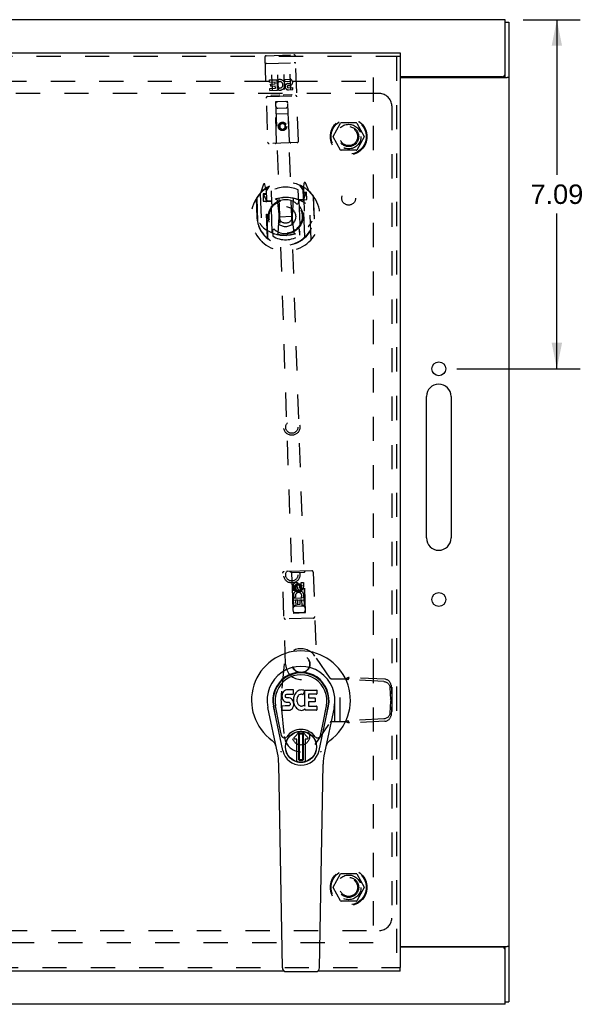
# Model space of a CAD drawing. Header units: inches. Extents: x 0 to 89.5, y 0 to 57.9.
# Tile 4 of 6: x 32.2 to 43.7, y 19.7 to 39.7. Entities that reach past the tile are written whole.
import ezdxf

# ---------------------------------------------------------------- set-up
doc = ezdxf.new("R2010")
doc.units = ezdxf.units.IN
doc.header["$LTSCALE"] = 4.921053
doc.header["$MEASUREMENT"] = 0
doc.linetypes.add('HIDDEN', pattern=[0.2, 0.1, -0.1])
doc.layers.get('0').update_dxf_attribs({"linetype": 'CONTINUOUS'})
for name, color, linetype in [('DEFAULT_2', 8, 'HIDDEN'), ('DIMENSIONS', 7, 'CONTINUOUS'), ('DOOR_ASSEMBLY', 7, 'CONTINUOUS'), ('SUBPANEL', 7, 'CONTINUOUS')]:
    doc.layers.add(name, color=color, linetype=linetype)
doc.styles.get("Standard").update_dxf_attribs({"font": 'arial.ttf'})
doc.dimstyles.new('DIMSTYLE_1', dxfattribs={"dimtxt": 0.394737, "dimasz": 0.526316, "dimexe": 0.09, "dimexo": 0.07, "dimgap": 0.0375, "dimtad": 0, "dimtih": 1, "dimtoh": 1, "dimzin": 4, "dimdsep": 46, "dimtxsty": 'Standard', "dimblk": '_FILLED', "dimblk1": '_FILLED', "dimblk2": '_FILLED', "dimcen": 0.09, "dimadec": 3, "dimazin": 1, "dimtfac": 1, "dimtdec": 3, "dimtofl": 0, "dimtmove": 0, "dimatfit": 3, "dimldrblk": '_FILLED', "dimfxl": 0, "dimtolj": 1, "dimtzin": 4, "dimarcsym": 0})

# ---------------------------------------------------------------- blocks, each defined once
blk = doc.blocks.new('_FILLED')
at = {"color": 0, "linetype": 'ByBlock'}
blk.add_solid([(0, 0), (-1, 0.2), (-1, -0.2)], dxfattribs=at)
blk = doc.blocks.new('*D1')
at = {"layer": 'DIMENSIONS', "color": 2, "linetype": 'Continuous'}
for p, q in [((42.473, 39.692), (43.631, 39.692)), ((43.157, 39.692), (43.157, 36.542)), ((43.157, 32.602), (43.157, 35.752)), ((41.128, 32.602), (43.631, 32.602))]:
    blk.add_line(p, q, dxfattribs=at)
at = {"layer": 'DIMENSIONS', "color": 2, "linetype": 'Continuous', "xscale": 0.5263157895, "yscale": 0.5263157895, "zscale": 0.5263157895}
for p, rotation in [((43.157, 39.692), 90), ((43.157, 32.602), 270)]:
    blk.add_blockref('_FILLED', p, dxfattribs=dict(at, rotation=rotation))
at = {"layer": 'DIMENSIONS', "color": 2, "linetype": 'Continuous', "insert": (43.157, 36.344), "char_height": 0.3947, "width": 1.07269, "attachment_point": 2, "line_spacing_factor": 0.9}
blk.add_mtext('7.09', dxfattribs=at)

msp = doc.modelspace()

# ---------------------------------------------------------------- linework, layer by layer
at = {"color": 3, "linetype": 'Continuous'}
for p, q in [((42.104, 39.692), (20.879, 39.692)), ((42.104, 38.59), (42.104, 39.692)), ((42.179, 39.639), (42.179, 19.745)), ((42.044, 38.53), (39.974, 38.53)), ((39.974, 38.517), (42.148, 38.517)), ((40.509, 29.164), (40.509, 32.039)), ((41.009, 32.039), (41.009, 29.164)), ((39.974, 20.867), (42.148, 20.867)), ((42.044, 20.854), (39.974, 20.854)), ((42.104, 19.692), (42.104, 20.794)), ((42.104, 19.692), (20.879, 19.692))]:
    msp.add_line(p, q, dxfattribs=at)
at = {"color": 7, "linetype": 'Continuous'}
for p, q in [((42.104, 39.639), (42.179, 39.639)), ((42.104, 38.517), (42.104, 38.59)), ((42.179, 38.517), (42.148, 38.517)), ((42.104, 20.794), (42.104, 20.867)), ((42.179, 20.867), (42.148, 20.867)), ((42.104, 19.745), (42.179, 19.745))]:
    msp.add_line(p, q, dxfattribs=at)
at = {"color": 3, "linetype": 'Continuous'}
for centre in [(40.759, 32.602), (40.759, 27.914)]:
    msp.add_circle(centre, 0.141, dxfattribs=at)
for centre, radius, start, end in [((42.044, 38.59), 0.06, 270, 360), ((40.759, 32.039), 0.25, 0, 180), ((40.759, 29.164), 0.25, 180, 360), ((42.044, 20.794), 0.06, 0, 90)]:
    msp.add_arc(centre, radius, start, end, dxfattribs=at)
at = {"layer": 'DEFAULT_2', "color": 8, "linetype": 'HIDDEN'}
for p, q in [((22.054, 38.442), (39.429, 38.442)), ((39.429, 38.517), (39.429, 20.867)), ((38.612, 37.322), (38.766, 37.589)), ((39.084, 37.594), (38.775, 37.594)), ((39.092, 37.589), (39.247, 37.322)), ((38.766, 37.044), (38.612, 37.312)), ((39.247, 37.312), (39.092, 37.044)), ((39.084, 37.039), (38.775, 37.039)), ((38.612, 22.072), (38.766, 22.339)), ((39.084, 22.344), (38.775, 22.344)), ((39.092, 22.339), (39.247, 22.072)), ((38.766, 21.794), (38.612, 22.062)), ((39.247, 22.062), (39.092, 21.794)), ((39.084, 21.789), (38.775, 21.789)), ((39.429, 20.942), (22.054, 20.942))]:
    msp.add_line(p, q, dxfattribs=at)
for centre, radius in [((38.929, 37.317), 0.372), ((38.929, 37.317), 0.356), ((38.929, 37.317), 0.204), ((38.929, 37.317), 0.183), ((38.929, 22.067), 0.372), ((38.929, 22.067), 0.356), ((38.929, 22.067), 0.204), ((38.929, 22.067), 0.183)]:
    msp.add_circle(centre, radius, dxfattribs=at)
for centre, start, end in [((38.775, 37.584), 90.0113, 149.988), ((39.084, 37.584), 30.0108, 89.9876), ((38.62, 37.317), 150.0117, 209.9873), ((39.238, 37.317), 330.0117, 29.9873), ((38.775, 37.049), 210.0108, 269.9876), ((39.084, 37.049), 270.0113, 329.988), ((38.775, 22.334), 90.0113, 149.988), ((39.084, 22.334), 30.0108, 89.9876), ((38.62, 22.067), 150.0117, 209.9873), ((39.238, 22.067), 330.0117, 29.9873), ((38.775, 21.799), 210.0108, 269.9876), ((39.084, 21.799), 270.0113, 329.988)]:
    msp.add_arc(centre, 0.01, start, end, dxfattribs=at)
at = {"layer": 'DOOR_ASSEMBLY', "color": 3, "linetype": 'Continuous'}
for p, q in [((20.899, 39.017), (39.974, 39.017)), ((39.974, 38.942), (39.974, 20.442)), ((37.62, 20.367), (20.899, 20.367)), ((39.974, 20.367), (38.302, 20.367))]:
    msp.add_line(p, q, dxfattribs=at)
at = {"layer": 'DOOR_ASSEMBLY', "color": 7, "linetype": 'Continuous'}
for p, q in [((39.974, 39.017), (39.974, 38.942)), ((37.582, 26.004), (37.577, 25.981)), ((37.591, 26.027), (37.582, 26.004)), ((37.605, 26.047), (37.591, 26.027)), ((37.613, 26.055), (37.605, 26.047)), ((37.623, 26.061), (37.613, 26.055)), ((37.645, 26.071), (37.623, 26.061)), ((37.668, 26.078), (37.645, 26.071)), ((37.808, 26.078), (37.668, 26.078)), ((37.807, 25.999), (37.808, 26.012)), ((37.809, 26.035), (37.808, 26.078)), ((37.808, 26.012), (37.809, 26.035)), ((37.854, 26.016), (37.841, 25.998)), ((37.869, 26.033), (37.854, 26.016)), ((37.885, 26.048), (37.869, 26.033)), ((37.904, 26.061), (37.885, 26.048)), ((37.924, 26.07), (37.904, 26.061)), ((37.946, 26.075), (37.924, 26.07)), ((37.968, 26.077), (37.946, 26.075)), ((37.99, 26.076), (37.968, 26.077)), ((38.002, 26.075), (37.99, 26.076)), ((38.012, 26.071), (38.002, 26.075)), ((38.032, 26.054), (38.006, 25.986)), ((38.031, 26.059), (38.012, 26.071)), ((38.041, 26.076), (38.278, 26.076)), ((38.041, 25.751), (38.041, 26.076)), ((38.282, 26.072), (38.282, 25.997)), ((37.577, 25.981), (37.575, 25.957)), ((37.575, 25.957), (37.576, 25.934)), ((37.576, 25.934), (37.58, 25.91)), ((37.58, 25.91), (37.588, 25.888)), ((37.588, 25.888), (37.601, 25.868)), ((37.601, 25.868), (37.617, 25.85)), ((37.617, 25.85), (37.637, 25.837)), ((37.637, 25.837), (37.648, 25.833)), ((37.646, 25.946), (37.647, 25.961)), ((37.647, 25.938), (37.646, 25.946)), ((37.647, 25.961), (37.649, 25.976)), ((37.649, 25.931), (37.647, 25.938)), ((37.648, 25.833), (37.66, 25.831)), ((37.649, 25.976), (37.652, 25.982)), ((37.654, 25.925), (37.649, 25.931)), ((37.652, 25.982), (37.658, 25.987)), ((37.66, 25.921), (37.654, 25.925)), ((37.658, 25.987), (37.672, 25.992)), ((37.674, 25.917), (37.66, 25.921)), ((37.66, 25.831), (37.707, 25.831)), ((37.672, 25.992), (37.687, 25.993)), ((37.698, 25.917), (37.674, 25.917)), ((37.687, 25.993), (37.8, 25.993)), ((37.722, 25.916), (37.698, 25.917)), ((37.707, 25.831), (37.715, 25.83)), ((37.715, 25.83), (37.722, 25.827)), ((37.746, 25.911), (37.722, 25.916)), ((37.722, 25.827), (37.728, 25.823)), ((37.728, 25.823), (37.733, 25.817)), ((37.733, 25.817), (37.739, 25.803)), ((37.739, 25.803), (37.742, 25.788)), ((37.757, 25.906), (37.746, 25.911)), ((37.766, 25.899), (37.757, 25.906)), ((37.784, 25.882), (37.766, 25.899)), ((37.797, 25.862), (37.784, 25.882)), ((37.806, 25.84), (37.797, 25.862)), ((37.8, 25.993), (37.805, 25.993)), ((37.805, 25.993), (37.807, 25.999)), ((37.812, 25.817), (37.806, 25.84)), ((37.812, 25.914), (37.807, 25.87)), ((37.807, 25.87), (37.808, 25.848)), ((37.808, 25.848), (37.811, 25.826)), ((37.811, 25.826), (37.816, 25.804)), ((37.816, 25.936), (37.812, 25.914)), ((37.815, 25.793), (37.812, 25.817)), ((37.822, 25.958), (37.816, 25.936)), ((37.816, 25.804), (37.823, 25.783)), ((37.831, 25.978), (37.822, 25.958)), ((37.841, 25.998), (37.831, 25.978)), ((37.881, 25.912), (37.877, 25.886)), ((37.877, 25.886), (37.877, 25.859)), ((37.877, 25.859), (37.878, 25.845)), ((37.878, 25.845), (37.881, 25.833)), ((37.884, 25.925), (37.881, 25.912)), ((37.881, 25.833), (37.891, 25.808)), ((37.89, 25.937), (37.884, 25.925)), ((37.904, 25.96), (37.89, 25.937)), ((37.891, 25.808), (37.905, 25.785)), ((37.913, 25.97), (37.904, 25.96)), ((37.923, 25.978), (37.913, 25.97)), ((37.948, 25.988), (37.923, 25.978)), ((37.961, 25.992), (37.948, 25.988)), ((37.974, 25.991), (37.961, 25.992)), ((37.988, 25.988), (37.974, 25.991)), ((38, 25.983), (37.988, 25.988)), ((38.111, 25.988), (38.111, 25.921)), ((38.112, 25.83), (38.112, 25.752)), ((38.278, 25.993), (38.116, 25.993)), ((38.116, 25.916), (38.247, 25.916)), ((38.247, 25.834), (38.117, 25.834)), ((38.251, 25.912), (38.251, 25.839)), ((37.485, 24.797), (37.287, 25.723)), ((37.595, 24.844), (37.403, 25.748)), ((37.451, 25.522), (37.407, 25.749)), ((37.519, 25.375), (37.444, 25.756)), ((37.578, 25.672), (37.578, 25.746)), ((37.641, 25.752), (37.582, 25.751)), ((37.582, 25.667), (37.726, 25.667)), ((37.702, 25.752), (37.641, 25.752)), ((37.717, 25.753), (37.702, 25.752)), ((37.724, 25.756), (37.717, 25.753)), ((37.729, 25.762), (37.724, 25.756)), ((37.726, 25.667), (37.738, 25.668)), ((37.739, 25.774), (37.729, 25.762)), ((37.738, 25.668), (37.75, 25.672)), ((37.741, 25.781), (37.739, 25.774)), ((37.742, 25.788), (37.741, 25.781)), ((37.75, 25.672), (37.769, 25.686)), ((37.769, 25.686), (37.786, 25.703)), ((37.786, 25.703), (37.793, 25.713)), ((37.793, 25.713), (37.798, 25.724)), ((37.798, 25.724), (37.807, 25.746)), ((37.807, 25.746), (37.813, 25.769)), ((37.813, 25.769), (37.815, 25.793)), ((37.823, 25.783), (37.844, 25.743)), ((37.844, 25.743), (37.857, 25.725)), ((37.857, 25.725), (37.871, 25.708)), ((37.871, 25.708), (37.888, 25.693)), ((37.888, 25.693), (37.906, 25.679)), ((37.905, 25.785), (37.913, 25.775)), ((37.906, 25.679), (37.915, 25.674)), ((37.913, 25.775), (37.923, 25.766)), ((37.915, 25.674), (37.926, 25.671)), ((37.923, 25.766), (37.935, 25.758)), ((37.926, 25.671), (37.948, 25.665)), ((37.935, 25.758), (37.947, 25.753)), ((37.947, 25.753), (37.96, 25.751)), ((37.948, 25.665), (37.97, 25.663)), ((37.96, 25.751), (37.974, 25.751)), ((37.97, 25.663), (37.992, 25.666)), ((37.974, 25.751), (37.987, 25.753)), ((37.987, 25.753), (37.999, 25.757)), ((37.992, 25.666), (38.013, 25.672)), ((37.999, 25.757), (38.012, 25.762)), ((38.012, 25.762), (38.023, 25.77)), ((38.013, 25.672), (38.032, 25.684)), ((38.029, 25.769), (38.041, 25.751)), ((38.043, 25.684), (38.032, 25.684)), ((38.032, 25.684), (38.032, 25.684)), ((38.043, 25.671), (38.043, 25.684)), ((38.278, 25.667), (38.047, 25.667)), ((38.117, 25.748), (38.278, 25.748)), ((38.283, 25.743), (38.283, 25.671)), ((38.327, 24.844), (38.519, 25.748)), ((38.404, 25.375), (38.478, 25.756)), ((38.635, 25.723), (38.438, 24.797)), ((38.471, 25.522), (38.516, 25.749)), ((37.567, 25.15), (37.519, 25.375)), ((37.823, 25.113), (37.933, 25.224)), ((37.933, 25.224), (37.823, 25.113)), ((38.099, 25.113), (37.989, 25.224)), ((37.989, 25.224), (38.099, 25.113)), ((38.356, 25.15), (38.404, 25.375)), ((37.878, 25.08), (37.837, 25.08)), ((37.879, 25.08), (37.837, 25.08)), ((37.878, 24.62), (37.878, 25.08)), ((37.878, 25.08), (37.879, 25.08)), ((37.879, 24.621), (37.879, 25.08)), ((37.918, 25.186), (37.932, 25.2)), ((37.932, 25.172), (37.918, 25.186)), ((37.918, 24.659), (37.918, 25.186)), ((37.932, 25.2), (37.991, 25.2)), ((37.932, 25.2), (37.945, 25.186)), ((37.945, 25.186), (37.932, 25.172)), ((37.932, 24.672), (37.932, 25.172)), ((37.945, 25.186), (37.977, 25.186)), ((37.977, 25.186), (37.991, 25.2)), ((37.991, 25.172), (37.977, 25.186)), ((37.991, 25.2), (38.004, 25.186)), ((38.004, 25.186), (37.991, 25.172)), ((37.991, 25.172), (37.991, 24.672)), ((38.004, 25.186), (38.004, 24.659)), ((38.085, 25.08), (38.044, 25.08)), ((38.085, 25.08), (38.044, 25.08)), ((38.044, 25.08), (38.044, 25.08)), ((38.044, 25.08), (38.044, 24.621)), ((38.044, 25.08), (38.044, 24.62)), ((37.918, 24.659), (37.932, 24.672)), ((37.932, 24.645), (37.918, 24.659)), ((37.932, 24.672), (37.946, 24.659)), ((37.946, 24.659), (37.932, 24.645)), ((37.991, 24.645), (37.932, 24.645)), ((37.977, 24.659), (37.946, 24.659)), ((37.977, 24.659), (37.991, 24.672)), ((37.991, 24.645), (37.977, 24.659)), ((37.991, 24.672), (38.004, 24.659)), ((38.004, 24.659), (37.991, 24.645)), ((37.583, 20.432), (37.51, 24.572)), ((38.34, 20.432), (38.412, 24.572)), ((39.974, 20.367), (39.974, 20.442)), ((37.661, 20.355), (38.261, 20.355))]:
    msp.add_line(p, q, dxfattribs=at)
at = {"layer": 'DOOR_ASSEMBLY', "color": 8, "linetype": 'HIDDEN'}
for p, q in [((39.974, 38.942), (20.899, 38.942)), ((37.225, 38.928), (37.284, 37.204)), ((37.249, 38.8), (37.248, 38.8)), ((37.25, 38.8), (37.249, 38.8)), ((37.25, 38.8), (37.25, 38.8)), ((37.251, 38.8), (37.25, 38.8)), ((37.252, 38.8), (37.251, 38.8)), ((37.253, 38.801), (37.252, 38.8)), ((37.254, 38.801), (37.253, 38.801)), ((37.254, 38.959), (37.818, 38.978)), ((37.254, 38.801), (37.254, 38.801)), ((37.255, 38.801), (37.254, 38.801)), ((37.256, 38.801), (37.255, 38.801)), ((37.257, 38.801), (37.256, 38.801)), ((37.258, 38.801), (37.257, 38.801)), ((37.259, 38.801), (37.258, 38.801)), ((37.259, 38.801), (37.824, 38.82)), ((37.824, 38.82), (37.825, 38.82)), ((37.825, 38.82), (37.825, 38.82)), ((37.825, 38.82), (37.826, 38.82)), ((37.826, 38.82), (37.827, 38.82)), ((37.827, 38.82), (37.828, 38.82)), ((37.828, 38.82), (37.829, 38.82)), ((37.829, 38.82), (37.83, 38.82)), ((37.83, 38.82), (37.83, 38.82)), ((37.83, 38.82), (37.831, 38.82)), ((37.831, 38.82), (37.832, 38.82)), ((37.832, 38.82), (37.833, 38.82)), ((37.833, 38.82), (37.834, 38.82)), ((37.834, 38.82), (37.834, 38.82)), ((37.834, 38.82), (37.835, 38.82)), ((37.835, 38.82), (37.836, 38.82)), ((37.836, 38.82), (37.837, 38.82)), ((37.909, 37.225), (37.849, 38.949)), ((39.899, 38.942), (39.899, 20.442)), ((37.246, 38.8), (37.245, 38.8)), ((37.246, 38.8), (37.246, 38.8)), ((37.247, 38.8), (37.246, 38.8)), ((37.248, 38.8), (37.247, 38.8)), ((37.321, 38.468), (37.477, 38.473)), ((37.323, 38.426), (37.321, 38.468)), ((37.323, 38.426), (37.436, 38.43)), ((37.362, 38.571), (37.373, 38.265)), ((37.438, 38.387), (37.436, 38.43)), ((37.483, 38.296), (37.477, 38.473)), ((37.503, 38.426), (37.485, 38.465)), ((37.487, 38.575), (37.497, 38.27)), ((37.612, 38.58), (37.622, 38.274)), ((37.633, 38.479), (37.726, 38.482)), ((37.635, 38.436), (37.633, 38.479)), ((37.635, 38.436), (37.727, 38.44)), ((37.737, 38.584), (37.747, 38.278)), ((37.327, 38.297), (37.441, 38.301)), ((37.329, 38.255), (37.327, 38.297)), ((37.329, 38.255), (37.485, 38.26)), ((37.345, 38.384), (37.438, 38.387)), ((37.347, 38.342), (37.345, 38.384)), ((37.347, 38.342), (37.439, 38.345)), ((37.441, 38.301), (37.439, 38.345)), ((37.483, 38.296), (37.496, 38.315)), ((37.485, 38.26), (37.484, 38.273)), ((37.488, 38.271), (37.484, 38.273)), ((37.698, 38.354), (37.744, 38.355)), ((37.7, 38.395), (37.729, 38.396)), ((37.703, 38.31), (37.796, 38.313)), ((37.705, 38.268), (37.797, 38.271)), ((37.797, 38.271), (37.796, 38.313)), ((37.282, 38.131), (37.847, 38.151)), ((37.525, 38.156), (37.353, 38.15)), ((37.466, 37.21), (37.442, 38.02)), ((37.444, 38.02), (37.442, 38.02)), ((37.693, 38.028), (37.444, 38.02)), ((37.444, 38.02), (37.8, 27.64)), ((37.775, 38.164), (37.603, 38.158)), ((38.05, 27.649), (37.693, 38.028)), ((37.695, 38.028), (37.693, 38.028)), ((37.726, 37.219), (37.695, 38.028)), ((37.488, 37.896), (37.658, 37.902)), ((37.705, 37.779), (37.45, 37.77)), ((37.583, 37.596), (37.522, 37.558)), ((37.522, 37.558), (37.524, 37.486)), ((37.522, 37.558), (37.532, 37.553)), ((37.524, 37.486), (37.534, 37.492)), ((37.524, 37.486), (37.588, 37.452)), ((37.584, 37.585), (37.532, 37.553)), ((37.532, 37.553), (37.534, 37.492)), ((37.534, 37.492), (37.588, 37.463)), ((37.583, 37.596), (37.584, 37.585)), ((37.647, 37.562), (37.583, 37.596)), ((37.637, 37.556), (37.584, 37.585)), ((37.588, 37.463), (37.639, 37.496)), ((37.588, 37.452), (37.649, 37.49)), ((37.588, 37.452), (37.588, 37.463)), ((37.647, 37.562), (37.637, 37.556)), ((37.639, 37.496), (37.637, 37.556)), ((37.649, 37.49), (37.639, 37.496)), ((37.649, 37.49), (37.647, 37.562)), ((37.88, 37.194), (37.315, 37.175)), ((37.2, 36.348), (37.136, 36.17)), ((37.226, 36.249), (37.225, 36.249)), ((37.225, 36.249), (37.225, 36.249)), ((37.225, 36.249), (37.225, 36.249)), ((37.246, 36.266), (37.229, 36.346)), ((37.281, 35.251), (37.246, 36.266)), ((37.288, 35.256), (37.254, 36.258)), ((37.256, 36.199), (37.322, 36.311)), ((37.257, 36.234), (37.264, 36.026)), ((37.356, 36.215), (37.364, 35.962)), ((37.914, 35.981), (37.905, 36.234)), ((37.932, 36.332), (38.006, 36.225)), ((38.009, 36.052), (38.002, 36.259)), ((38.038, 35.281), (38.004, 36.284)), ((38.022, 36.374), (38.011, 36.292)), ((38.011, 36.292), (38.046, 35.277)), ((38.033, 36.277), (38.028, 36.28)), ((38.127, 36.205), (38.051, 36.377)), ((37.053, 36.061), (37.066, 35.673)), ((37.061, 36.064), (37.076, 35.607)), ((37.132, 36.16), (37.166, 35.193)), ((37.25, 36.159), (37.19, 36.157)), ((37.19, 36.157), (37.195, 36.007)), ((37.195, 36.007), (37.255, 36.009)), ((37.199, 36.13), (37.23, 36.085)), ((37.258, 36.139), (37.203, 36.137)), ((37.355, 36.012), (37.283, 36.009)), ((37.285, 36.007), (37.351, 36.009)), ((37.377, 35.371), (37.355, 36.002)), ((37.474, 36.032), (37.516, 35.689)), ((37.8, 36.043), (37.781, 35.698)), ((37.992, 36.033), (37.92, 36.031)), ((37.92, 36.021), (37.942, 35.39)), ((37.924, 36.029), (37.99, 36.031)), ((38.063, 36.167), (38.008, 36.165)), ((38.074, 36.187), (38.014, 36.185)), ((38.02, 36.035), (38.08, 36.038)), ((38.039, 36.113), (38.067, 36.159)), ((38.08, 36.038), (38.074, 36.187)), ((38.165, 35.227), (38.132, 36.194)), ((38.21, 36.104), (38.226, 35.647)), ((38.231, 35.713), (38.217, 36.101)), ((37.066, 35.673), (37.081, 35.674)), ((37.076, 35.607), (37.077, 35.604)), ((37.498, 35.349), (37.516, 35.689)), ((37.516, 35.689), (37.781, 35.698)), ((37.823, 35.36), (37.781, 35.698)), ((38.231, 35.713), (38.216, 35.713)), ((38.226, 35.647), (38.225, 35.644)), ((37.383, 35.402), (37.387, 35.299)), ((37.937, 35.318), (37.933, 35.42)), ((37.649, 26.593), (37.585, 28.449)), ((38.179, 28.499), (37.614, 28.48)), ((37.767, 28.455), (37.736, 28.484)), ((38.027, 28.464), (37.767, 28.455)), ((37.767, 28.455), (37.799, 27.646)), ((38.027, 28.464), (38.056, 28.495)), ((38.052, 27.655), (38.027, 28.464)), ((38.21, 28.47), (38.273, 26.614)), ((37.906, 28.222), (37.844, 28.184)), ((37.906, 28.21), (37.854, 28.178)), ((37.969, 28.188), (37.906, 28.222)), ((37.906, 28.222), (37.906, 28.21)), ((37.959, 28.182), (37.906, 28.21)), ((37.927, 28.207), (37.928, 28.161)), ((37.968, 28.259), (38.011, 28.26)), ((37.972, 28.166), (37.968, 28.259)), ((38.011, 28.26), (38.014, 28.168)), ((37.803, 28.097), (37.8, 28.189)), ((37.846, 28.098), (37.803, 28.097)), ((37.842, 28.19), (37.846, 28.098)), ((37.844, 28.184), (37.854, 28.178)), ((37.844, 28.184), (37.847, 28.111)), ((37.847, 28.111), (37.857, 28.117)), ((37.847, 28.111), (37.91, 28.077)), ((37.854, 28.178), (37.857, 28.117)), ((37.857, 28.117), (37.91, 28.089)), ((37.887, 28.163), (37.886, 28.192)), ((37.91, 28.089), (37.962, 28.121)), ((37.91, 28.077), (37.972, 28.116)), ((37.91, 28.077), (37.91, 28.089)), ((37.969, 28.188), (37.959, 28.182)), ((37.962, 28.121), (37.959, 28.182)), ((37.972, 28.116), (37.962, 28.121)), ((37.972, 28.116), (37.969, 28.188)), ((38.044, 27.904), (37.789, 27.896)), ((37.808, 27.94), (37.986, 27.946)), ((37.814, 27.784), (37.808, 27.94)), ((37.856, 27.966), (37.817, 27.948)), ((37.895, 27.901), (37.852, 27.899)), ((37.852, 27.899), (37.856, 27.786)), ((37.898, 27.809), (37.895, 27.901)), ((37.94, 27.81), (37.898, 27.809)), ((37.981, 27.904), (37.937, 27.902)), ((37.937, 27.902), (37.94, 27.81)), ((37.986, 27.946), (37.967, 27.959)), ((37.985, 27.79), (37.981, 27.904)), ((38.011, 27.951), (38.009, 27.947)), ((38.009, 27.947), (38.022, 27.948)), ((38.022, 27.948), (38.027, 27.792)), ((37.799, 27.646), (38.052, 27.655)), ((37.8, 27.651), (38.05, 27.66)), ((37.8, 27.64), (38.05, 27.649)), ((37.856, 27.786), (37.814, 27.784)), ((38.006, 27.778), (37.836, 27.772)), ((38.027, 27.792), (37.985, 27.79)), ((38.212, 27.535), (37.647, 27.516)), ((37.621, 26.606), (37.564, 26.053)), ((38.551, 26.318), (38.246, 26.765)), ((38.552, 26.316), (38.551, 26.318)), ((38.576, 26.305), (38.862, 26.305)), ((38.651, 25.43), (38.651, 26.305)), ((38.755, 25.43), (38.755, 26.305)), ((38.862, 26.305), (38.887, 26.296)), ((38.897, 26.292), (38.887, 26.296)), ((38.917, 26.285), (38.939, 26.332)), ((39.64, 26.247), (38.917, 26.285)), ((39.661, 26.294), (38.939, 26.332)), ((39.768, 26.129), (39.782, 25.882)), ((39.79, 26.176), (39.804, 25.929)), ((39.782, 25.852), (39.768, 25.606)), ((39.782, 25.882), (39.804, 25.929)), ((39.782, 25.852), (39.804, 25.805)), ((39.789, 25.875), (39.792, 25.872)), ((39.804, 25.805), (39.79, 25.559)), ((39.792, 25.872), (39.792, 25.862)), ((37.564, 25.683), (37.621, 25.129)), ((38.246, 24.971), (38.551, 25.418)), ((38.551, 25.418), (38.552, 25.419)), ((38.866, 25.43), (38.576, 25.43)), ((38.885, 25.437), (38.866, 25.43)), ((39.64, 25.488), (38.921, 25.451)), ((38.943, 25.404), (38.921, 25.451)), ((39.662, 25.441), (38.943, 25.404)), ((20.899, 20.442), (39.974, 20.442))]:
    msp.add_line(p, q, dxfattribs=at)
for points in [[(37.837, 38.82), (37.838, 38.82), (37.838, 38.82), (37.838, 38.82), (37.839, 38.82), (37.839, 38.82), (37.839, 38.82), (37.84, 38.82), (37.84, 38.82), (37.84, 38.82), (37.841, 38.82), (37.841, 38.82), (37.842, 38.819), (37.842, 38.819), (37.842, 38.819), (37.843, 38.819), (37.843, 38.819), (37.843, 38.819), (37.843, 38.819), (37.844, 38.819), (37.844, 38.819), (37.844, 38.819), (37.845, 38.819), (37.845, 38.819), (37.845, 38.819), (37.846, 38.819), (37.846, 38.819), (37.846, 38.819), (37.846, 38.819), (37.847, 38.818), (37.847, 38.818), (37.847, 38.818), (37.848, 38.818), (37.848, 38.818), (37.848, 38.818), (37.848, 38.818), (37.849, 38.818), (37.849, 38.818), (37.849, 38.818), (37.849, 38.818), (37.849, 38.818), (37.85, 38.818), (37.85, 38.817), (37.85, 38.817), (37.85, 38.817), (37.851, 38.817), (37.851, 38.817), (37.851, 38.817), (37.851, 38.817), (37.851, 38.817), (37.851, 38.817), (37.852, 38.817), (37.852, 38.817), (37.852, 38.816), (37.852, 38.816), (37.852, 38.816), (37.852, 38.816), (37.853, 38.816), (37.853, 38.816), (37.853, 38.816), (37.853, 38.816), (37.853, 38.816), (37.853, 38.816), (37.853, 38.816), (37.853, 38.815), (37.853, 38.815), (37.853, 38.815), (37.854, 38.815), (37.854, 38.815), (37.854, 38.815), (37.854, 38.815), (37.854, 38.815), (37.854, 38.815), (37.854, 38.815), (37.854, 38.814), (37.854, 38.814), (37.854, 38.814), (37.854, 38.814), (37.854, 38.814), (37.854, 38.814)], [(37.245, 38.8), (37.245, 38.799), (37.244, 38.799), (37.244, 38.799), (37.244, 38.799), (37.243, 38.799), (37.243, 38.799), (37.242, 38.799), (37.242, 38.799), (37.242, 38.799), (37.241, 38.799), (37.241, 38.799), (37.241, 38.799), (37.24, 38.799), (37.24, 38.799), (37.24, 38.798), (37.239, 38.798), (37.239, 38.798), (37.239, 38.798), (37.239, 38.798), (37.238, 38.798), (37.238, 38.798), (37.238, 38.798), (37.237, 38.798), (37.237, 38.798), (37.237, 38.798), (37.237, 38.798), (37.236, 38.797), (37.236, 38.797), (37.236, 38.797), (37.235, 38.797), (37.235, 38.797), (37.235, 38.797), (37.235, 38.797), (37.235, 38.797), (37.234, 38.797), (37.234, 38.797), (37.234, 38.797), (37.234, 38.796), (37.233, 38.796), (37.233, 38.796), (37.233, 38.796), (37.233, 38.796), (37.233, 38.796), (37.232, 38.796), (37.232, 38.796), (37.232, 38.796), (37.232, 38.796), (37.232, 38.795), (37.232, 38.795), (37.231, 38.795), (37.231, 38.795), (37.231, 38.795), (37.231, 38.795), (37.231, 38.795), (37.231, 38.795), (37.231, 38.795), (37.23, 38.795), (37.23, 38.794), (37.23, 38.794), (37.23, 38.794), (37.23, 38.794), (37.23, 38.794), (37.23, 38.794), (37.23, 38.794), (37.23, 38.794), (37.23, 38.794), (37.23, 38.793), (37.23, 38.793), (37.23, 38.793), (37.229, 38.793), (37.229, 38.793), (37.229, 38.793), (37.229, 38.793), (37.229, 38.793), (37.229, 38.793), (37.229, 38.793), (37.229, 38.792)], [(37.353, 38.15), (37.353, 38.15), (37.353, 38.15), (37.352, 38.15), (37.352, 38.15), (37.352, 38.15), (37.352, 38.15), (37.352, 38.15), (37.352, 38.15), (37.351, 38.15), (37.351, 38.15), (37.351, 38.15), (37.351, 38.15), (37.351, 38.15), (37.35, 38.15), (37.35, 38.15), (37.35, 38.15), (37.35, 38.15), (37.35, 38.15), (37.35, 38.15), (37.349, 38.15), (37.349, 38.15), (37.349, 38.15), (37.349, 38.15), (37.349, 38.15), (37.349, 38.15), (37.349, 38.15), (37.349, 38.15), (37.348, 38.15), (37.348, 38.15), (37.348, 38.15), (37.348, 38.15), (37.348, 38.15), (37.348, 38.15), (37.348, 38.15), (37.348, 38.15), (37.347, 38.15), (37.347, 38.15), (37.347, 38.15), (37.347, 38.15), (37.347, 38.15), (37.347, 38.151), (37.347, 38.151), (37.347, 38.151), (37.347, 38.151), (37.347, 38.151), (37.346, 38.151)], [(37.531, 38.157), (37.531, 38.157), (37.531, 38.157), (37.531, 38.157), (37.531, 38.157), (37.531, 38.157), (37.531, 38.157), (37.531, 38.157), (37.531, 38.157), (37.531, 38.157), (37.53, 38.157), (37.53, 38.157), (37.53, 38.157), (37.53, 38.157), (37.53, 38.156), (37.53, 38.156), (37.53, 38.156), (37.53, 38.156), (37.53, 38.156), (37.529, 38.156), (37.529, 38.156), (37.529, 38.156), (37.529, 38.156), (37.529, 38.156), (37.529, 38.156), (37.529, 38.156), (37.528, 38.156), (37.528, 38.156), (37.528, 38.156), (37.528, 38.156), (37.528, 38.156), (37.528, 38.156), (37.528, 38.156), (37.527, 38.156), (37.527, 38.156), (37.527, 38.156), (37.527, 38.156), (37.527, 38.156), (37.526, 38.156), (37.526, 38.156), (37.526, 38.156), (37.526, 38.156), (37.526, 38.156), (37.525, 38.156), (37.525, 38.156), (37.525, 38.156)], [(37.603, 38.158), (37.603, 38.158), (37.603, 38.158), (37.602, 38.158), (37.602, 38.158), (37.602, 38.158), (37.602, 38.158), (37.602, 38.158), (37.601, 38.158), (37.601, 38.158), (37.601, 38.158), (37.601, 38.158), (37.601, 38.158), (37.6, 38.158), (37.6, 38.158), (37.6, 38.158), (37.6, 38.158), (37.6, 38.158), (37.6, 38.158), (37.599, 38.158), (37.599, 38.158), (37.599, 38.159), (37.599, 38.159), (37.599, 38.159), (37.599, 38.159), (37.599, 38.159), (37.599, 38.159), (37.598, 38.159), (37.598, 38.159), (37.598, 38.159), (37.598, 38.159), (37.598, 38.159), (37.598, 38.159), (37.598, 38.159), (37.598, 38.159), (37.597, 38.159), (37.597, 38.159), (37.597, 38.159), (37.597, 38.159), (37.597, 38.159), (37.597, 38.159), (37.597, 38.159), (37.597, 38.159), (37.597, 38.159), (37.597, 38.159), (37.596, 38.159), (37.596, 38.159)], [(37.781, 38.166), (37.781, 38.166), (37.781, 38.166), (37.781, 38.166), (37.781, 38.165), (37.781, 38.165), (37.781, 38.165), (37.781, 38.165), (37.781, 38.165), (37.78, 38.165), (37.78, 38.165), (37.78, 38.165), (37.78, 38.165), (37.78, 38.165), (37.78, 38.165), (37.78, 38.165), (37.78, 38.165), (37.78, 38.165), (37.779, 38.165), (37.779, 38.165), (37.779, 38.165), (37.779, 38.165), (37.779, 38.165), (37.779, 38.165), (37.779, 38.165), (37.778, 38.165), (37.778, 38.165), (37.778, 38.165), (37.778, 38.165), (37.778, 38.165), (37.778, 38.165), (37.778, 38.164), (37.777, 38.164), (37.777, 38.164), (37.777, 38.164), (37.777, 38.164), (37.777, 38.164), (37.776, 38.164), (37.776, 38.164), (37.776, 38.164), (37.776, 38.164), (37.776, 38.164), (37.776, 38.164), (37.775, 38.164), (37.775, 38.164), (37.775, 38.164)], [(37.12, 35.562), (37.124, 35.557), (37.127, 35.552), (37.13, 35.547), (37.133, 35.542), (37.136, 35.538), (37.139, 35.534), (37.142, 35.53), (37.144, 35.526), (37.147, 35.523), (37.15, 35.519), (37.152, 35.516), (37.155, 35.512), (37.157, 35.509), (37.16, 35.506), (37.162, 35.503), (37.164, 35.501), (37.167, 35.498), (37.169, 35.495), (37.171, 35.493), (37.173, 35.491), (37.175, 35.488), (37.177, 35.486), (37.179, 35.484), (37.181, 35.482), (37.183, 35.48), (37.185, 35.478), (37.187, 35.476), (37.189, 35.475), (37.19, 35.473), (37.192, 35.471), (37.194, 35.47), (37.196, 35.468), (37.197, 35.467), (37.199, 35.465), (37.2, 35.464), (37.202, 35.463)], [(38.11, 35.494), (38.112, 35.496), (38.113, 35.497), (38.114, 35.498), (38.116, 35.5), (38.118, 35.501), (38.119, 35.503), (38.121, 35.505), (38.123, 35.507), (38.124, 35.508), (38.126, 35.51), (38.128, 35.512), (38.129, 35.515), (38.131, 35.517), (38.133, 35.519), (38.135, 35.521), (38.137, 35.524), (38.139, 35.526), (38.141, 35.529), (38.143, 35.532), (38.145, 35.534), (38.147, 35.537), (38.149, 35.54), (38.152, 35.543), (38.154, 35.547), (38.156, 35.55), (38.158, 35.554), (38.161, 35.557), (38.163, 35.561), (38.166, 35.565), (38.168, 35.569), (38.171, 35.574), (38.173, 35.578), (38.176, 35.583), (38.179, 35.588), (38.182, 35.593), (38.185, 35.598)], [(37.849, 35.343), (37.843, 35.342), (37.838, 35.34), (37.833, 35.338), (37.827, 35.337), (37.822, 35.335), (37.816, 35.334), (37.811, 35.333), (37.806, 35.331), (37.8, 35.33), (37.795, 35.329), (37.789, 35.327), (37.784, 35.326), (37.778, 35.325), (37.773, 35.324), (37.767, 35.323), (37.762, 35.322), (37.756, 35.321), (37.751, 35.32), (37.745, 35.319), (37.74, 35.318), (37.734, 35.317), (37.729, 35.317), (37.723, 35.316), (37.718, 35.315), (37.712, 35.315), (37.706, 35.314), (37.701, 35.314), (37.695, 35.313), (37.69, 35.313), (37.684, 35.312), (37.679, 35.312), (37.673, 35.312), (37.667, 35.311), (37.662, 35.311), (37.656, 35.311), (37.651, 35.311), (37.645, 35.311), (37.639, 35.311), (37.634, 35.311), (37.628, 35.311), (37.623, 35.311), (37.617, 35.311), (37.611, 35.311), (37.606, 35.311), (37.6, 35.312), (37.595, 35.312), (37.589, 35.312), (37.583, 35.313), (37.578, 35.313), (37.572, 35.314), (37.567, 35.314), (37.561, 35.315), (37.556, 35.316), (37.55, 35.316), (37.545, 35.317), (37.539, 35.318), (37.533, 35.319), (37.528, 35.319), (37.522, 35.32), (37.517, 35.321), (37.511, 35.322), (37.506, 35.323), (37.5, 35.324), (37.495, 35.325), (37.489, 35.327), (37.484, 35.328), (37.478, 35.329), (37.473, 35.33)], [(38.862, 26.305), (38.874, 26.31), (38.88, 26.312), (38.886, 26.314), (38.892, 26.316), (38.898, 26.319)], [(38.917, 26.285), (38.912, 26.287), (38.907, 26.289), (38.897, 26.292)], [(38.939, 26.332), (38.932, 26.33), (38.926, 26.328), (38.919, 26.326), (38.912, 26.323), (38.905, 26.321), (38.898, 26.319)], [(39.64, 26.247), (39.653, 26.246), (39.667, 26.243), (39.68, 26.239), (39.693, 26.233), (39.705, 26.227), (39.717, 26.219), (39.728, 26.21), (39.737, 26.2), (39.746, 26.19), (39.753, 26.178), (39.759, 26.166), (39.763, 26.154), (39.766, 26.142), (39.768, 26.129)], [(39.79, 26.176), (39.788, 26.189), (39.785, 26.201), (39.781, 26.214), (39.775, 26.225), (39.768, 26.237), (39.759, 26.247), (39.75, 26.257), (39.739, 26.266), (39.727, 26.274), (39.715, 26.28), (39.702, 26.286), (39.689, 26.29), (39.675, 26.293), (39.661, 26.294)], [(39.782, 25.882), (39.784, 25.88), (39.785, 25.878), (39.787, 25.877), (39.789, 25.875)], [(39.792, 25.862), (39.789, 25.859), (39.787, 25.857), (39.785, 25.855), (39.784, 25.854), (39.782, 25.852)], [(39.804, 25.929), (39.802, 25.92), (39.8, 25.911), (39.798, 25.901), (39.796, 25.891), (39.794, 25.882), (39.792, 25.872)], [(39.792, 25.862), (39.794, 25.852), (39.796, 25.842), (39.798, 25.833), (39.8, 25.823), (39.802, 25.814), (39.804, 25.805)], [(39.768, 25.606), (39.767, 25.593), (39.764, 25.581), (39.759, 25.569), (39.753, 25.557), (39.746, 25.546), (39.737, 25.535), (39.728, 25.526), (39.717, 25.517), (39.705, 25.509), (39.693, 25.502), (39.68, 25.497), (39.667, 25.493), (39.653, 25.49), (39.64, 25.488)], [(38.943, 25.404), (38.931, 25.407), (38.918, 25.412), (38.905, 25.416), (38.892, 25.421), (38.879, 25.425), (38.866, 25.43)], [(38.921, 25.451), (38.912, 25.447), (38.903, 25.444), (38.894, 25.44), (38.885, 25.437)], [(39.662, 25.441), (39.675, 25.443), (39.689, 25.445), (39.702, 25.45), (39.715, 25.455), (39.727, 25.462), (39.739, 25.47), (39.75, 25.478), (39.759, 25.488), (39.768, 25.499), (39.775, 25.51), (39.781, 25.522), (39.786, 25.534), (39.788, 25.546), (39.79, 25.559)]]:
    msp.add_lwpolyline(points, dxfattribs=at)
at = {"layer": 'DOOR_ASSEMBLY', "color": 7, "linetype": 'Continuous'}
for points in [[(37.563, 24.814), (37.561, 24.819), (37.56, 24.825), (37.558, 24.831), (37.557, 24.836)], [(38.365, 24.836), (38.364, 24.831), (38.363, 24.825), (38.361, 24.819), (38.359, 24.814)]]:
    msp.add_lwpolyline(points, dxfattribs=at)
at = {"layer": 'DOOR_ASSEMBLY', "color": 8, "linetype": 'HIDDEN'}
for centre, radius in [((37.586, 37.524), 0.085), ((37.586, 37.524), 0.0845), ((37.649, 35.691), 0.35), ((37.649, 35.691), 0.335), ((37.649, 35.691), 0.205), ((37.649, 35.691), 0.133), ((37.774, 31.414), 0.164), ((37.774, 31.414), 0.124), ((37.774, 28.414), 0.164), ((37.774, 28.414), 0.124), ((37.908, 28.15), 0.085), ((37.908, 28.15), 0.0845), ((37.961, 26.603), 0.18), ((37.962, 26.604), 0.172), ((37.962, 25.131), 0.172)]:
    msp.add_circle(centre, radius, dxfattribs=at)
at = {"layer": 'DOOR_ASSEMBLY', "color": 7, "linetype": 'Continuous'}
for radius in [0.317, 0.313]:
    msp.add_circle((37.961, 24.922), radius, dxfattribs=at)
at = {"layer": 'DOOR_ASSEMBLY', "color": 8, "linetype": 'HIDDEN'}
for centre, radius, start, end in [((37.255, 38.929), 0.03, 91.9693, 181.9693), ((37.819, 38.948), 0.03, 1.9693, 91.9693), ((37.531, 38.368), 0.107, 246.2329, 115.372), ((37.531, 38.368), 0.0639, 236.8588, 115.3719), ((37.728, 38.418), 0.0644, 284.2688, 92.0468), ((37.728, 38.418), 0.0219, 271.8704, 91.9693), ((37.702, 38.331), 0.0635, 91.9693, 271.9693), ((37.702, 38.332), 0.0219, 102.2763, 271.9693), ((37.283, 38.101), 0.03, 91.9693, 181.9693), ((37.485, 37.981), 0.04, 91.9693, 181.9693), ((37.655, 37.987), 0.04, 1.9693, 91.9693), ((37.848, 38.121), 0.03, 1.9693, 91.9693), ((37.486, 37.936), 0.04, 181.9693, 271.9693), ((37.656, 37.942), 0.04, 271.9693, 1.9693), ((37.314, 37.205), 0.03, 181.9693, 271.9693), ((37.436, 37.209), 0.03, 271.9693, 1.9693), ((37.756, 37.22), 0.03, 181.9693, 271.9693), ((37.879, 37.224), 0.03, 271.9693, 1.9693), ((37.649, 35.693), 0.7, 127.4819, 56.4567), ((37.649, 35.691), 0.7, 37.2654, 146.6731), ((37.215, 36.343), 0.015, 11.9693, 160.1651), ((37.235, 36.233), 0.02, 1.9693, 127.4819), ((37.237, 36.233), 0.02, 1.9693, 127.2235), ((37.274, 36.259), 0.02, 123.4381, 181.9685), ((37.649, 35.691), 0.6, 64.6897, 119.2489), ((37.984, 36.283), 0.02, 1.9693, 60.4988), ((38.022, 36.26), 0.02, 56.715, 181.9693), ((38.024, 36.26), 0.02, 56.4567, 181.9693), ((38.037, 36.371), 0.015, 23.7734, 171.9693), ((38.117, 36.194), 0.015, 1.9693, 46.8945), ((37.081, 36.065), 0.02, 146.6731, 181.9693), ((37.147, 36.16), 0.015, 137.0441, 181.9693), ((37.203, 36.132), 0.005, 91.9693, 214.6485), ((37.659, 35.381), 0.7, 55.2012, 128.7374), ((37.075, 35.978), 0.188, 1.9693, 34.6485), ((37.282, 36.029), 0.02, 181.9693, 271.9693), ((37.284, 36.027), 0.02, 181.9693, 271.9693), ((37.35, 36.029), 0.02, 271.9693, 295.4333), ((37.37, 36.002), 0.015, 114.9556, 181.9693), ((37.659, 35.379), 0.7, 68.5053, 115.4333), ((37.649, 35.691), 0.343, 50.8432, 133.0954), ((37.454, 36.029), 0.02, 7.0489, 107.5824), ((37.82, 36.042), 0.02, 76.3562, 176.8897), ((37.905, 36.021), 0.015, 1.9693, 68.983), ((37.923, 36.049), 0.02, 248.5053, 271.9693), ((37.989, 36.051), 0.02, 271.9693, 1.9693), ((37.991, 36.053), 0.02, 271.9693, 1.9693), ((38.201, 36.017), 0.188, 149.2901, 181.9693), ((38.063, 36.162), 0.005, 329.2901, 91.9693), ((38.19, 36.103), 0.02, 1.9693, 37.2654), ((37.394, 35.963), 0.03, 181.9693, 313.0954), ((37.884, 35.98), 0.03, 230.8432, 1.9693), ((37.649, 35.696), 0.583, 182.2157, 1.7229), ((37.096, 35.608), 0.02, 181.9693, 189.6315), ((37.648, 35.701), 0.58, 189.6315, 354.3071), ((38.206, 35.646), 0.02, 354.3071, 1.9693), ((37.638, 36.011), 0.7, 231.4983, 312.4403), ((37.413, 35.403), 0.03, 50.8432, 181.9693), ((37.649, 35.691), 0.343, 230.8432, 313.0954), ((37.903, 35.419), 0.03, 1.9693, 133.0954), ((37.296, 35.251), 0.015, 181.9693, 231.6106), ((37.308, 35.256), 0.02, 181.9693, 232.6287), ((37.392, 35.371), 0.015, 181.9693, 248.983), ((37.648, 35.701), 0.48, 237.0154, 306.9232), ((37.478, 35.35), 0.02, 256.3941, 356.8897), ((37.843, 35.362), 0.02, 187.0489, 287.5444), ((37.927, 35.39), 0.015, 294.9556, 1.9693), ((38.018, 35.281), 0.02, 311.3071, 1.9676), ((38.031, 35.276), 0.015, 312.328, 1.9693), ((38.15, 35.227), 0.015, 317.0441, 1.9693), ((37.181, 35.193), 0.015, 181.9693, 226.8945), ((37.615, 28.45), 0.03, 91.9693, 181.9693), ((38.18, 28.469), 0.03, 1.9693, 91.9693), ((37.864, 28.191), 0.0644, 14.2688, 182.0468), ((37.864, 28.191), 0.0219, 1.8704, 181.9693), ((37.913, 27.994), 0.107, 336.2329, 205.372), ((37.913, 27.994), 0.0639, 326.8588, 205.3719), ((37.951, 28.166), 0.0635, 181.9693, 1.9693), ((37.95, 28.165), 0.0219, 192.2763, 1.9693), ((37.837, 27.732), 0.04, 91.9693, 181.9693), ((37.839, 27.687), 0.04, 181.9693, 271.9693), ((38.007, 27.738), 0.04, 1.9693, 91.9693), ((38.009, 27.693), 0.04, 271.9693, 1.9693), ((37.646, 27.546), 0.03, 181.9693, 271.9693), ((38.211, 27.565), 0.03, 271.9693, 1.9693), ((37.962, 26.571), 0.343, 34.31, 174.144), ((37.961, 26.603), 0.312, 181.9693, 1.9693), ((38.576, 26.337), 0.0312, 220.6754, 270), ((39.367, 25.868), 1.812, 174.144, 185.856), ((38.576, 25.399), 0.0312, 90, 139.3246), ((37.962, 25.164), 0.343, 185.856, 325.69)]:
    msp.add_arc(centre, radius, start, end, dxfattribs=at)
at = {"layer": 'DOOR_ASSEMBLY', "color": 7, "linetype": 'Continuous'}
for centre, radius, start, end in [((37.961, 25.867), 1.004, 305.5066, 234.4934), ((37.961, 25.867), 0.689, 347.9703, 192.0297), ((37.961, 25.867), 0.571, 347.9703, 192.0297), ((37.961, 25.857), 0.527, 348.9402, 191.0594), ((38.028, 26.056), 0.00448, 339.0016, 51.8729), ((38.278, 26.072), 0.00448, 0, 90), ((38.002, 25.988), 0.00448, 246.1578, 339.0016), ((38.116, 25.988), 0.00448, 90, 180), ((38.116, 25.921), 0.00448, 180, 270), ((38.117, 25.83), 0.00448, 90, 180), ((38.247, 25.912), 0.00448, 0, 90), ((38.247, 25.839), 0.00448, 270, 360), ((38.278, 25.997), 0.00448, 270, 360), ((37.582, 25.746), 0.00448, 90, 180.0119), ((37.582, 25.672), 0.00483, 180, 270), ((38.025, 25.766), 0.00448, 34.0893, 127.3444), ((38.047, 25.671), 0.00448, 180, 270), ((38.117, 25.752), 0.00448, 180, 270), ((38.278, 25.743), 0.00448, 0, 90), ((38.278, 25.671), 0.00448, 270, 360), ((37.961, 24.922), 0.354, 35.4237, 144.5763), ((37.961, 25.196), 0.0394, 45, 135), ((37.961, 25.196), 0.0392, 45, 135), ((37.264, 24.889), 0.197, 12.0297, 54.4934), ((37.624, 25.162), 0.0591, 192.0297, 324.5763), ((37.837, 25.099), 0.0197, 135, 270), ((37.837, 25.099), 0.0195, 135, 270), ((38.085, 25.099), 0.0197, 270, 45), ((38.085, 25.099), 0.0195, 270, 45), ((38.298, 25.162), 0.0591, 215.4237, 347.9703), ((38.659, 24.889), 0.197, 125.5066, 167.9703), ((37.961, 24.922), 0.374, 192.0297, 347.9703), ((36.329, 24.551), 1.181, 1, 12.0297), ((37.961, 24.922), 0.313, 254.7027, 285.2973), ((39.593, 24.551), 1.181, 167.9703, 179), ((37.661, 20.434), 0.0787, 181, 270), ((38.261, 20.434), 0.0787, 270, 359)]:
    msp.add_arc(centre, radius, start, end, dxfattribs=at)
msp.add_ellipse((37.961, 25.857), major_axis=(0, 0.565), ratio=0.999848, start_param=-1.76365, end_param=1.76365, dxfattribs=at)
at = {"layer": 'SUBPANEL', "color": 8, "linetype": 'HIDDEN'}
for p, q in [((39.554, 38.192), (23.054, 38.192)), ((39.804, 37.942), (39.804, 21.442)), ((23.054, 21.192), (39.554, 21.192))]:
    msp.add_line(p, q, dxfattribs=at)
for centre, radius in [((38.929, 37.317), 0.25), ((38.929, 36.067), 0.141), ((38.929, 22.067), 0.25)]:
    msp.add_circle(centre, radius, dxfattribs=at)
for centre, start, end in [((39.554, 37.942), 0, 90), ((39.554, 21.442), 270, 360)]:
    msp.add_arc(centre, 0.25, start, end, dxfattribs=at)

# ---------------------------------------------------------------- dimensions: what is measured, and where the dimension line sits
at = {"layer": 'DIMENSIONS', "color": 2, "linetype": 'Continuous'}
dim = msp.add_linear_dim(base=(43.157, 39.692), p1=(41.058, 32.602), p2=(42.403, 39.692), angle=90, dimstyle='DIMSTYLE_1', dxfattribs=at)
dim.commit()
dim.dimension.update_dxf_attribs({"geometry": '*D1', "text_midpoint": (43.158, 36.145), "dimtype": 160})

doc.saveas('drawing.dxf')
